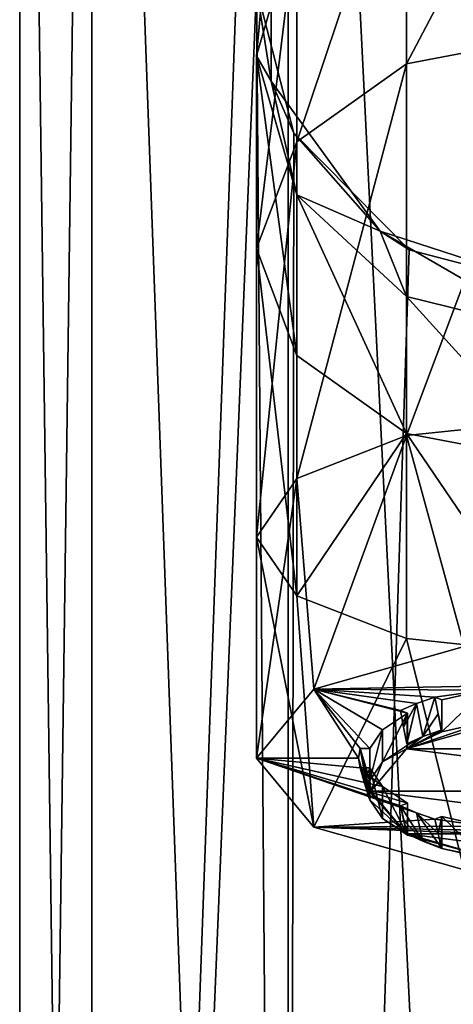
# Model space of a CAD drawing. Header units: metres. Extents: x -26 to 26, y -191 to 67.
# Tile 2 of 6: x -22 to -4, y -62 to -21. Entities that reach past the tile are written whole.
import ezdxf

# ---------------------------------------------------------------- set-up
doc = ezdxf.new("R2010")
doc.units = ezdxf.units.M
doc.layers.add('solid_10531022', color=7, linetype='CONTINUOUS')

msp = doc.modelspace()

# ---------------------------------------------------------------- linework, layer by layer
at = {"layer": 'solid_10531022'}
for points in [[(-19.355635, -185.5, 11.175054), (-22.35, 40), (-22.35, -185.5)], [(-19.355635, 40, -11.175054), (-22.35, -185.5), (-22.35, 40)], [(-19.355635, 40, -11.175054), (-19.355629, -185.5, -11.175066), (-22.35, -185.5)], [(-19.355635, -185.5, 11.175054), (-19.355629, 40, 11.175066), (-22.35, 40)], [(-19.355635, -185.5, 11.175054), (-11.174869, -185.5, 19.355728), (-19.355629, 40, 11.175066)], [(-19.355635, 40, -11.175054), (-11.174869, 40, -19.355728), (-19.355629, -185.5, -11.175066)], [(-11.174869, -185.5, 19.355728), (-11.174864, 40, 19.35573), (-19.355629, 40, 11.175066)], [(-12.500051, -19.499985, -18.52758), (-19.355629, -185.5, -11.175066), (-11.174869, 40, -19.355728)], [(-11.174869, -185.5, 19.355728), (0.000002, -185.5, 22.349997), (-11.174864, 40, 19.35573)], [(0.000002, -185.5, 22.349997), (-0.000002, 40, 22.349997), (-11.174864, 40, 19.35573)], [(-6.25, -22.643864, -204.835175), (0, -10.75056, -189.849716), (0, -21.453276, -206.012909)], [(-6.25, -12.299623, -189.213348), (0, -10.75056, -189.849716), (-6.25, -22.643864, -204.835175)], [(-6.25, -12.299623, -189.213348), (-6.25, -22.643864, -204.835175), (-10.825317, -25.896616, -201.617554)], [(-10.825317, -16.53174, -187.474747), (-6.25, -12.299623, -189.213348), (-10.825317, -25.896616, -201.617554)], [(-11.888206, -15.637287, -170.850006), (-11.888206, -23.362713, -170.850006), (-12.500051, -19.499985, -18.52758)], [(-12.5, -22.31292, -185.099792), (-11.888206, -23.362713, -170.850006), (-11.888206, -15.637287, -170.850006)], [(-12.5, -22.31292, -185.099792), (-11.888206, -15.637287, -170.850006), (-10.825317, -16.53174, -187.474747)], [(-10.825317, -16.53174, -187.474747), (-10.825317, -25.896616, -201.617554), (-12.5, -30.339956, -197.222183)], [(-12.5, -22.31292, -185.099792), (-10.825317, -16.53174, -187.474747), (-12.5, -30.339956, -197.222183)], [(-12.500051, -19.499985, -18.52758), (-11.174864, -185.5, -19.35573), (-19.355629, -185.5, -11.175066)], [(-12.500051, -19.499985, -18.52758), (-10.945591, -25.536806, -19.486317), (-11.174864, -185.5, -19.35573)], [(-11.888206, -23.362713, -170.850006), (-10.945591, -25.536806, -19.486317), (-12.500051, -19.499985, -18.52758)], [(-6.249955, -38.117783, -215.33371), (-6.25, -22.643864, -204.835175), (0, -21.453276, -206.012909)], [(-6.249955, -38.117783, -215.33371), (0, -21.453276, -206.012909), (0, -37.463444, -216.875244)], [(-10.825317, -28.094099, -182.724823), (-11.888206, -23.362713, -170.850006), (-12.5, -22.31292, -185.099792)], [(-12.5, -22.31292, -185.099792), (-12.5, -30.339956, -197.222183), (-10.825317, -34.783298, -192.826813)], [(-10.825317, -28.094099, -182.724823), (-12.5, -22.31292, -185.099792), (-10.825317, -34.783298, -192.826813)], [(-10.825285, -39.905491, -211.122147), (-10.825317, -25.896616, -201.617554), (-6.25, -22.643864, -204.835175)], [(-6.249955, -38.117783, -215.33371), (-10.825285, -39.905491, -211.122147), (-6.25, -22.643864, -204.835175)], [(-11.888206, -23.362713, -170.850006), (-7.347316, -29.612713, -170.850006), (-10.945591, -25.536806, -19.486317)], [(-10.825317, -28.094099, -182.724823), (-7.347316, -29.612713, -170.850006), (-11.888206, -23.362713, -170.850006)], [(-10.945591, -25.536806, -19.486317), (-6.141292, -30.387398, -21.489697), (-11.174864, -185.5, -19.35573)], [(-7.347316, -29.612713, -170.850006), (-6.141292, -30.387398, -21.489697), (-10.945591, -25.536806, -19.486317)], [(-12.5, -42.347584, -205.368927), (-12.5, -30.339956, -197.222183), (-10.825317, -25.896616, -201.617554)], [(-10.825285, -39.905491, -211.122147), (-12.5, -42.347584, -205.368927), (-10.825317, -25.896616, -201.617554)], [(-6.25, -32.326218, -180.986221), (-7.347316, -29.612713, -170.850006), (-10.825317, -28.094099, -182.724823)], [(-10.825317, -28.094099, -182.724823), (-10.825317, -34.783298, -192.826813), (-6.25, -38.036049, -189.609192)], [(-6.25, -32.326218, -180.986221), (-10.825317, -28.094099, -182.724823), (-6.25, -38.036049, -189.609192)], [(-7.347316, -29.612713, -170.850006), (0, -32, -170.850006), (-6.141292, -30.387398, -21.489697)], [(-7.347316, -29.612713, -170.850006), (0, -33.875278, -180.349854), (0, -32, -170.850006)], [(-6.25, -32.326218, -180.986221), (0, -33.875278, -180.349854), (-7.347316, -29.612713, -170.850006)], [(-10.825285, -44.789673, -199.615723), (-10.825317, -34.783298, -192.826813), (-12.5, -30.339956, -197.222183)], [(-12.5, -42.347584, -205.368927), (-10.825285, -44.789673, -199.615723), (-12.5, -30.339956, -197.222183)], [(-6.141292, -30.387398, -21.489697), (0, -32, -22.35), (-11.174864, -185.5, -19.35573)], [(0, -32, -170.850006), (0, -32, -22.35), (-6.141292, -30.387398, -21.489697)], [(0, -32, -22.35), (-0.000002, -185.5, -22.349997), (-11.174864, -185.5, -19.35573)], [(-6.25, -32.326218, -180.986221), (0, -39.226639, -188.431458), (0, -33.875278, -180.349854)], [(-6.25, -32.326218, -180.986221), (-6.25, -38.036049, -189.609192), (0, -39.226639, -188.431458)], [(-10.825285, -44.789673, -199.615723), (-6.25, -38.036049, -189.609192), (-10.825317, -34.783298, -192.826813)], [(-3.862351, -46.907494, -220.219498), (-6.249955, -38.117783, -215.33371), (0, -37.463444, -216.875244)], [(-10.825285, -44.789673, -199.615723), (-6.249955, -46.577381, -195.404144), (-6.25, -38.036049, -189.609192)], [(-10.112269, -48.681568, -216.040039), (-10.825285, -39.905491, -211.122147), (-6.249955, -38.117783, -215.33371)], [(-10.112269, -48.681568, -216.040039), (-6.249955, -38.117783, -215.33371), (-3.862351, -46.907494, -220.219498)], [(-6.25, -38.036049, -189.609192), (0, -47.23172, -193.862625), (0, -39.226639, -188.431458)], [(-6.249955, -46.577381, -195.404144), (0, -47.23172, -193.862625), (-6.25, -38.036049, -189.609192)], [(-12.5, -51.552631, -209.276245), (-12.5, -42.347584, -205.368927), (-10.825285, -39.905491, -211.122147)], [(-12.5, -51.552631, -209.276245), (-10.825285, -39.905491, -211.122147), (-10.112269, -48.681568, -216.040039)], [(-10.112391, -54.42363, -202.512589), (-10.825285, -44.789673, -199.615723), (-12.5, -42.347584, -205.368927)], [(-10.112391, -54.42363, -202.512589), (-12.5, -42.347584, -205.368927), (-12.5, -51.552631, -209.276245)], [(-10.112391, -54.42363, -202.512589), (-6.249955, -46.577381, -195.404144), (-10.825285, -44.789673, -199.615723)], [(-3.86252, -56.197746, -198.333038), (-6.249955, -46.577381, -195.404144), (-10.112391, -54.42363, -202.512589)], [(-3.86252, -56.197746, -198.333038), (0, -47.23172, -193.862625), (-6.249955, -46.577381, -195.404144)], [(-1.015, -48.511692, -216.440247), (-10.112269, -48.681568, -216.040039), (-3.862351, -46.907494, -220.219498)], [(-8.251924, -51.552631, -209.276245), (-12.5, -51.552631, -209.276245), (-10.112269, -48.681568, -216.040039)], [(-1.015, -48.511692, -216.440247), (-3.003527, -48.719379, -215.950974), (-10.112269, -48.681568, -216.040039)], [(-7.782692, -51.15604, -210.210556), (-8.189262, -51.15604, -210.210556), (-10.112269, -48.681568, -216.040039)], [(-8.251924, -51.552631, -209.276245), (-10.112269, -48.681568, -216.040039), (-8.189262, -51.15604, -210.210556)], [(-7.251155, -50.379059, -212.041), (-7.782692, -51.15604, -210.210556), (-10.112269, -48.681568, -216.040039)], [(-6.220908, -49.682796, -213.681305), (-7.251155, -50.379059, -212.041), (-10.112269, -48.681568, -216.040039)], [(-6.508397, -49.570465, -213.945938), (-6.220908, -49.682796, -213.681305), (-10.112269, -48.681568, -216.040039)], [(-5.834991, -49.27272, -214.647385), (-6.508397, -49.570465, -213.945938), (-10.112269, -48.681568, -216.040039)], [(-5.07297, -49.009598, -215.267258), (-5.834991, -49.27272, -214.647385), (-10.112269, -48.681568, -216.040039)], [(-3.003527, -48.719379, -215.950974), (-5.07297, -49.009598, -215.267258), (-10.112269, -48.681568, -216.040039)], [(-3.003527, -48.719379, -215.950974), (-4.785481, -49.121929, -215.002625), (-5.07297, -49.009598, -215.267258)], [(-4.785481, -50.454674, -215.568329), (-4.785481, -49.121929, -215.002625), (-3.003527, -48.719379, -215.950974)], [(-4.785481, -50.454674, -215.568329), (-3.003527, -48.719379, -215.950974), (-3.003529, -50.05212, -216.516693)], [(-5.571853, -50.653954, -214.947815), (-5.834991, -49.27272, -214.647385), (-5.07297, -49.009598, -215.267258)], [(-4.939671, -49.704262, -215.417313), (-5.571853, -50.653954, -214.947815), (-5.07297, -49.009598, -215.267258)], [(-4.785481, -50.454674, -215.568329), (-5.07297, -49.009598, -215.267258), (-4.785481, -49.121929, -215.002625)], [(-4.939671, -49.704262, -215.417313), (-5.07297, -49.009598, -215.267258), (-4.785481, -50.454674, -215.568329)], [(-6.375109, -50.265072, -214.095978), (-6.508397, -49.570465, -213.945938), (-5.834991, -49.27272, -214.647385)], [(-6.375109, -50.265072, -214.095978), (-6.220908, -49.682796, -213.681305), (-6.508397, -49.570465, -213.945938)], [(-6.375109, -50.265072, -214.095978), (-5.834991, -49.27272, -214.647385), (-6.243148, -50.952522, -214.244431)], [(-6.243148, -50.952522, -214.244431), (-5.834991, -49.27272, -214.647385), (-5.571853, -50.653954, -214.947815)], [(-7.251161, -51.711803, -212.60672), (-7.251155, -50.379059, -212.041), (-6.220908, -49.682796, -213.681305)], [(-7.251161, -51.711803, -212.60672), (-6.220908, -49.682796, -213.681305), (-6.220908, -51.015537, -214.247025)], [(-6.375109, -50.265072, -214.095978), (-6.243148, -50.952522, -214.244431), (-6.220908, -49.682796, -213.681305)], [(-6.234408, -50.984692, -214.248596), (-6.220908, -49.682796, -213.681305), (-6.243148, -50.952522, -214.244431)], [(-6.220908, -51.015537, -214.247025), (-6.220908, -49.682796, -213.681305), (-6.234408, -50.984692, -214.248596)], [(-4.939671, -49.704262, -215.417313), (-4.807722, -50.391659, -215.56575), (-5.571853, -50.653954, -214.947815)], [(-4.939671, -49.704262, -215.417313), (-4.785481, -50.454674, -215.568329), (-4.807722, -50.391659, -215.56575)], [(-7.782692, -52.488781, -210.776276), (-7.782692, -51.15604, -210.210556), (-7.251155, -50.379059, -212.041)], [(-7.782692, -52.488781, -210.776276), (-7.251155, -50.379059, -212.041), (-7.251161, -51.711803, -212.60672)], [(-3.003529, -50.05212, -216.516693), (-2.391229, -50.059174, -216.63356), (-6.259478, -51.157921, -214.045074)], [(-4.785481, -50.454674, -215.568329), (-3.003529, -50.05212, -216.516693), (-6.259478, -51.157921, -214.045074)], [(-6.259478, -51.157921, -214.045074), (-2.391229, -50.059174, -216.63356), (6.259439, -51.157902, -214.045135)], [(-4.807722, -50.391659, -215.56575), (-4.798981, -50.423824, -215.569901), (-6.259478, -51.157921, -214.045074)], [(-5.571853, -50.653954, -214.947815), (-4.807722, -50.391659, -215.56575), (-6.259478, -51.157921, -214.045074)], [(-4.807722, -50.391659, -215.56575), (-4.785481, -50.454674, -215.568329), (-4.798981, -50.423824, -215.569901)], [(-4.798981, -50.423824, -215.569901), (-4.785481, -50.454674, -215.568329), (-6.259478, -51.157921, -214.045074)], [(-6.220908, -51.015537, -214.247025), (-5.571853, -50.653954, -214.947815), (-6.259478, -51.157921, -214.045074)], [(-6.234408, -50.984692, -214.248596), (-6.243148, -50.952522, -214.244431), (-5.571853, -50.653954, -214.947815)], [(-6.220908, -51.015537, -214.247025), (-6.234408, -50.984692, -214.248596), (-5.571853, -50.653954, -214.947815)], [(-7.87979, -52.831051, -209.818893), (-8.251924, -51.552631, -209.276245), (-8.189262, -51.15604, -210.210556)], [(-7.782692, -52.488781, -210.776276), (-8.189262, -51.15604, -210.210556), (-7.782692, -51.15604, -210.210556)], [(-8.00075, -51.798618, -210.483322), (-8.189262, -51.15604, -210.210556), (-7.782692, -52.488781, -210.776276)], [(-7.87979, -52.831051, -209.818893), (-8.189262, -51.15604, -210.210556), (-7.863361, -52.632339, -210.287033)], [(-8.00075, -51.798618, -210.483322), (-7.863361, -52.632339, -210.287033), (-8.189262, -51.15604, -210.210556)], [(-7.734901, -52.933388, -209.862335), (-6.259478, -51.157921, -214.045074), (7.734901, -52.933388, -209.862335)], [(-7.251161, -51.711803, -212.60672), (-6.259478, -51.157921, -214.045074), (-7.734901, -52.933388, -209.862335)], [(-7.251161, -51.711803, -212.60672), (-6.220908, -51.015537, -214.247025), (-6.259478, -51.157921, -214.045074)], [(-6.259478, -51.157921, -214.045074), (6.259439, -51.157902, -214.045135), (7.734901, -52.933388, -209.862335)], [(-5.07297, -54.095665, -203.285233), (-10.112391, -54.42363, -202.512589), (-12.5, -51.552631, -209.276245)], [(-5.834991, -53.832542, -203.905106), (-5.07297, -54.095665, -203.285233), (-12.5, -51.552631, -209.276245)], [(-6.508397, -53.534798, -204.606552), (-5.834991, -53.832542, -203.905106), (-12.5, -51.552631, -209.276245)], [(-6.220908, -53.422466, -204.871185), (-6.508397, -53.534798, -204.606552), (-12.5, -51.552631, -209.276245)], [(-7.251155, -52.726204, -206.511475), (-6.220908, -53.422466, -204.871185), (-12.5, -51.552631, -209.276245)], [(-8.189262, -51.949223, -208.341934), (-7.251155, -52.726204, -206.511475), (-12.5, -51.552631, -209.276245)], [(-8.251924, -51.552631, -209.276245), (-8.189262, -51.949223, -208.341934), (-12.5, -51.552631, -209.276245)], [(-7.863361, -53.029758, -209.350769), (-8.189262, -51.949223, -208.341934), (-8.251924, -51.552631, -209.276245)], [(-7.863361, -53.029758, -209.350769), (-8.251924, -51.552631, -209.276245), (-7.87979, -52.831051, -209.818893)], [(-8.189262, -51.949223, -208.341934), (-7.782692, -51.949223, -208.341934), (-7.251155, -52.726204, -206.511475)], [(-8.000765, -52.591751, -208.61467), (-7.782692, -51.949223, -208.341934), (-8.189262, -51.949223, -208.341934)], [(-8.000765, -52.591751, -208.61467), (-8.189262, -51.949223, -208.341934), (-7.863361, -53.029758, -209.350769)], [(-8.000765, -52.591751, -208.61467), (-7.814145, -53.227642, -208.884583), (-7.782692, -51.949223, -208.341934)], [(-8.00075, -51.798618, -210.483322), (-7.782692, -52.488781, -210.776276), (-7.814145, -52.434456, -210.75322)], [(-8.00075, -51.798618, -210.483322), (-7.814145, -52.434456, -210.75322), (-7.863361, -52.632339, -210.287033)], [(-7.801785, -53.256397, -208.89679), (-7.782692, -51.949223, -208.341934), (-7.814145, -53.227642, -208.884583)], [(-7.782692, -53.281967, -208.907654), (-7.782692, -51.949223, -208.341934), (-7.801785, -53.256397, -208.89679)], [(-7.782692, -52.488781, -210.776276), (-7.251161, -51.711803, -212.60672), (-7.734901, -52.933388, -209.862335)], [(-7.251161, -54.058949, -207.077194), (-7.251155, -52.726204, -206.511475), (-7.782692, -51.949223, -208.341934)], [(-7.251161, -54.058949, -207.077194), (-7.782692, -51.949223, -208.341934), (-7.782692, -53.281967, -208.907654)], [(-7.863361, -52.632339, -210.287033), (-7.814145, -52.434456, -210.75322), (-7.734901, -52.933388, -209.862335)], [(-7.814145, -52.434456, -210.75322), (-7.801785, -52.463211, -210.765411), (-7.734901, -52.933388, -209.862335)], [(-7.814145, -52.434456, -210.75322), (-7.782692, -52.488781, -210.776276), (-7.801785, -52.463211, -210.765411)], [(-7.801785, -52.463211, -210.765411), (-7.782692, -52.488781, -210.776276), (-7.734901, -52.933388, -209.862335)], [(-8.000765, -52.591751, -208.61467), (-7.863361, -53.029758, -209.350769), (-7.814145, -53.227642, -208.884583)], [(-7.826215, -52.904854, -209.850235), (-7.87979, -52.831051, -209.818893), (-7.863361, -52.632339, -210.287033)], [(-7.782692, -53.281967, -208.907654), (-7.87979, -52.831051, -209.818893), (-7.826215, -52.904854, -209.850235)], [(-7.782692, -53.281967, -208.907654), (-7.863361, -53.029758, -209.350769), (-7.87979, -52.831051, -209.818893)], [(-7.826215, -52.904854, -209.850235), (-7.863361, -52.632339, -210.287033), (-7.734901, -52.933388, -209.862335)], [(-6.220908, -54.755211, -205.436905), (-7.251155, -52.726204, -206.511475), (-7.251161, -54.058949, -207.077194)], [(-6.220908, -54.755211, -205.436905), (-6.220908, -53.422466, -204.871185), (-7.251155, -52.726204, -206.511475)], [(-7.801785, -53.256397, -208.89679), (-7.814145, -53.227642, -208.884583), (-7.863361, -53.029758, -209.350769)], [(-7.782692, -53.281967, -208.907654), (-7.801785, -53.256397, -208.89679), (-7.863361, -53.029758, -209.350769)], [(-7.826215, -52.904854, -209.850235), (-7.734901, -52.933388, -209.862335), (-6.259439, -54.708878, -205.67955)], [(-7.782692, -53.281967, -208.907654), (-7.826215, -52.904854, -209.850235), (-6.259439, -54.708878, -205.67955)], [(-7.251161, -54.058949, -207.077194), (-7.782692, -53.281967, -208.907654), (-6.259439, -54.708878, -205.67955)], [(6.259478, -54.708855, -205.679596), (-7.734901, -52.933388, -209.862335), (7.734901, -52.933388, -209.862335)], [(6.259478, -54.708855, -205.679596), (-6.259439, -54.708878, -205.67955), (-7.734901, -52.933388, -209.862335)], [(-6.220908, -54.755211, -205.436905), (-6.508397, -53.534798, -204.606552), (-6.220908, -53.422466, -204.871185)], [(-5.571853, -55.008144, -204.689987), (-5.834991, -53.832542, -203.905106), (-6.508397, -53.534798, -204.606552)], [(-6.375097, -54.125294, -205.002014), (-6.508397, -53.534798, -204.606552), (-6.220908, -54.755211, -205.436905)], [(-6.375097, -54.125294, -205.002014), (-5.571853, -55.008144, -204.689987), (-6.508397, -53.534798, -204.606552)], [(-5.07297, -54.095665, -203.285233), (-3.003527, -54.385883, -202.601517), (-10.112391, -54.42363, -202.512589)], [(-6.220908, -54.755211, -205.436905), (-7.251161, -54.058949, -207.077194), (-6.259439, -54.708878, -205.67955)], [(-4.939682, -54.686111, -203.680664), (-5.07297, -54.095665, -203.285233), (-5.834991, -53.832542, -203.905106)], [(-4.807722, -55.270443, -204.072052), (-5.834991, -53.832542, -203.905106), (-5.571853, -55.008144, -204.689987)], [(-4.939682, -54.686111, -203.680664), (-5.834991, -53.832542, -203.905106), (-4.807722, -55.270443, -204.072052)], [(-5.07297, -54.095665, -203.285233), (-4.785481, -53.983334, -203.549866), (-3.003527, -54.385883, -202.601517)], [(-4.939682, -54.686111, -203.680664), (-4.785481, -53.983334, -203.549866), (-5.07297, -54.095665, -203.285233)], [(-4.939682, -54.686111, -203.680664), (-4.807722, -55.270443, -204.072052), (-4.785481, -53.983334, -203.549866)], [(-4.798981, -55.29578, -204.0923), (-4.785481, -53.983334, -203.549866), (-4.807722, -55.270443, -204.072052)], [(-4.785481, -55.316078, -204.115585), (-4.785481, -53.983334, -203.549866), (-4.798981, -55.29578, -204.0923)], [(-3.003529, -55.718628, -203.167236), (-3.003527, -54.385883, -202.601517), (-4.785481, -53.983334, -203.549866)], [(-3.003529, -55.718628, -203.167236), (-4.785481, -53.983334, -203.549866), (-4.785481, -55.316078, -204.115585)], [(-3.003527, -54.385883, -202.601517), (-1.015, -54.593571, -202.112244), (-10.112391, -54.42363, -202.512589)], [(-1.015, -54.75243, -201.737991), (-3.86252, -56.197746, -198.333038), (-10.112391, -54.42363, -202.512589)], [(-1.015, -54.593571, -202.112244), (-1.015, -54.75243, -201.737991), (-10.112391, -54.42363, -202.512589)], [(-6.375097, -54.125294, -205.002014), (-6.220908, -54.755211, -205.436905), (-6.243148, -54.709576, -205.393372)], [(-6.375097, -54.125294, -205.002014), (-6.243148, -54.709576, -205.393372), (-5.571853, -55.008144, -204.689987)], [(6.259478, -54.708855, -205.679596), (2.391229, -55.807602, -203.09111), (-6.259439, -54.708878, -205.67955)], [(2.391229, -55.807602, -203.09111), (-2.391177, -55.80761, -203.091095), (-6.259439, -54.708878, -205.67955)], [(-6.220908, -54.755211, -205.436905), (-6.259439, -54.708878, -205.67955), (-2.391177, -55.80761, -203.091095)], [(-6.243148, -54.709576, -205.393372), (-6.234408, -54.734913, -205.41362), (-2.391177, -55.80761, -203.091095)], [(-4.785481, -55.316078, -204.115585), (-6.243148, -54.709576, -205.393372), (-2.391177, -55.80761, -203.091095)], [(-6.243148, -54.709576, -205.393372), (-6.220908, -54.755211, -205.436905), (-6.234408, -54.734913, -205.41362)], [(-4.785481, -55.316078, -204.115585), (-5.571853, -55.008144, -204.689987), (-6.243148, -54.709576, -205.393372)], [(-6.234408, -54.734913, -205.41362), (-6.220908, -54.755211, -205.436905), (-2.391177, -55.80761, -203.091095)], [(-4.798981, -55.29578, -204.0923), (-4.807722, -55.270443, -204.072052), (-5.571853, -55.008144, -204.689987)], [(-4.785481, -55.316078, -204.115585), (-4.798981, -55.29578, -204.0923), (-5.571853, -55.008144, -204.689987)], [(-3.003529, -55.718628, -203.167236), (-4.785481, -55.316078, -204.115585), (-2.391177, -55.80761, -203.091095)]]:
    msp.add_3dface(points, dxfattribs=at)

doc.saveas('drawing.dxf')
